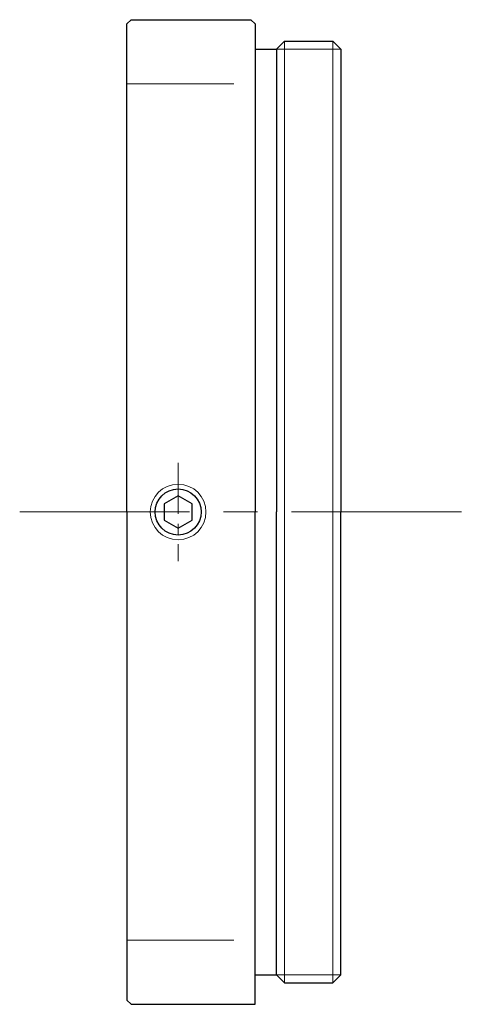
# Model space of a CAD drawing. Header units: millimetres. Extents: x 39.5 to 60.5, y 27 to 73.
import ezdxf

# ---------------------------------------------------------------- set-up
doc = ezdxf.new("R2010")
doc.units = ezdxf.units.MM
doc.header["$LTSCALE"] = 0.25
doc.linetypes.add('CENTER', pattern=[50.8, 31.75, -6.35, 6.35, -6.35])
doc.layers.add('00_補助線', color=252, linetype='Continuous', lineweight=0, plot=False)
for name, color, linetype, lineweight in [('01_外形線', 7, 'Continuous', 30), ('02_ﾈｼﾞ（断面）・遮光線仕切り', 7, 'Continuous', 20), ('03_ﾈｼﾞ・ﾛｰﾚｯﾄ・遮光線', 7, 'Continuous', 9), ('04_中心線', 1, 'CENTER', 20), ('06_面取線', 7, 'Continuous', 9)]:
    doc.layers.add(name, color=color, linetype=linetype, lineweight=lineweight)

# ---------------------------------------------------------------- blocks, each defined once
blk = doc.blocks.new('HM26##')
at = {"layer": '01_外形線'}
blk.add_lwpolyline([(-0.65, -0.375), (0, -0.751), (0.65, -0.375), (0.65, 0.375), (0, 0.751), (-0.65, 0.375)], close=True, dxfattribs=at)
blk.add_circle((0, 0), 1.075, dxfattribs=at)
at = {"layer": '03_ﾈｼﾞ・ﾛｰﾚｯﾄ・遮光線'}
blk.add_circle((0, 0), 1.3, dxfattribs=at)

msp = doc.modelspace()

# ---------------------------------------------------------------- linework, layer by layer
at = {"layer": '00_補助線'}
for p, q in [((49.5, 70), (44.5, 70)), ((49.5, 30), (44.5, 30))]:
    msp.add_line(p, q, dxfattribs=at)
at = {"layer": '01_外形線'}
for p, q in [((44.7, 73), (44.5, 72.8)), ((44.5, 50), (44.5, 72.8)), ((44.7, 73), (50.3, 73)), ((50.3, 73), (50.5, 72.8)), ((50.5, 72.8), (50.5, 50)), ((51.5, 71.625), (51.875, 72)), ((51.875, 72), (54.125, 72)), ((54.125, 72), (54.5, 71.625)), ((50.5, 71.625), (51.5, 71.625)), ((51.5, 71.625), (51.5, 50)), ((54.5, 71.625), (54.5, 50)), ((44.5, 50), (44.5, 27.2)), ((50.5, 27), (50.5, 50)), ((51.5, 28.375), (51.5, 50)), ((54.5, 28.375), (54.5, 50)), ((50.5, 28.375), (51.5, 28.375)), ((51.5, 28.375), (51.875, 28)), ((54.125, 28), (54.5, 28.375)), ((51.875, 28), (54.125, 28)), ((44.7, 27), (44.5, 27.2)), ((44.7, 27), (50.5, 27))]:
    msp.add_line(p, q, dxfattribs=at)
at = {"layer": '02_ﾈｼﾞ（断面）・遮光線仕切り'}
for p, q in [((51.5, 71.625), (54.5, 71.625)), ((51.5, 28.375), (54.5, 28.375))]:
    msp.add_line(p, q, dxfattribs=at)
at = {"layer": '04_中心線', "ltscale": 0.3}
msp.add_line((46.9, 52.3), (46.9, 47.7), dxfattribs=at)
at = {"layer": '04_中心線'}
msp.add_line((39.5, 50), (60.5, 50), dxfattribs=at)
at = {"layer": '06_面取線'}
for p, q in [((51.875, 72), (51.875, 50)), ((54.125, 72), (54.125, 50)), ((51.875, 28), (51.875, 50)), ((54.125, 28), (54.125, 50))]:
    msp.add_line(p, q, dxfattribs=at)

# ---------------------------------------------------------------- block references
at = {"layer": '01_外形線'}
msp.add_blockref('HM26##', (46.9, 50), dxfattribs=at)

doc.saveas('drawing.dxf')
